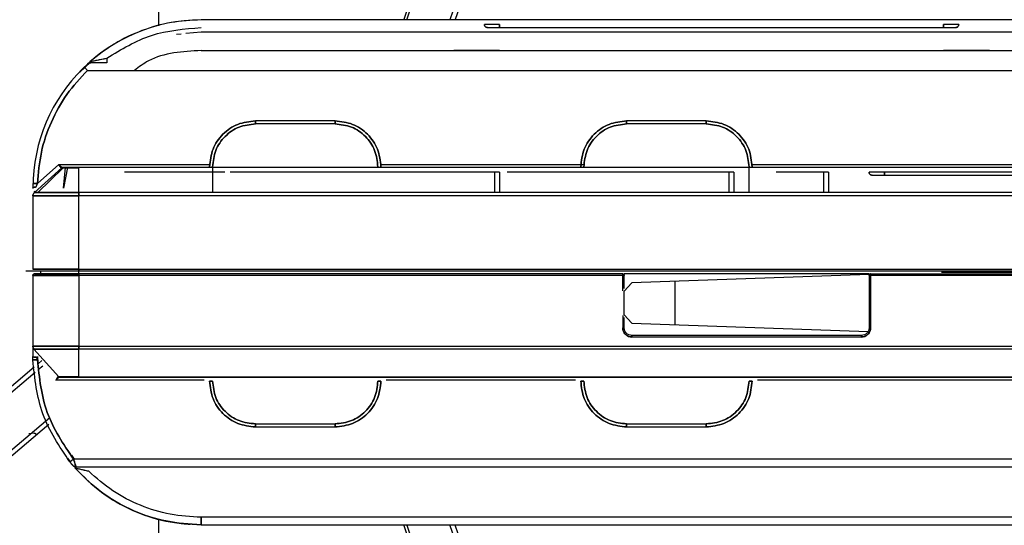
# Model space of a CAD drawing. Header units: millimetres. Extents: x -124 to 136, y 233 to 343.
# Tile 6 of 11: x 3 to 68, y 271 to 304. Entities that reach past the tile are written whole.
import ezdxf

# ---------------------------------------------------------------- set-up
doc = ezdxf.new("R2010")
doc.units = ezdxf.units.MM

msp = doc.modelspace()

# ---------------------------------------------------------------- linework, layer by layer
at = {"color": 7, "linetype": 'Continuous', "lineweight": 25}
for p, q in [((12.545, 328.857), (12.545, 303.96)), ((84.044, 304.357), (15.344, 304.357)), ((34.844, 303.857), (63.844, 303.857)), ((14.044, 303.429), (13.741, 303.399)), ((15.344, 303.557), (14.344, 303.458)), ((70.778, 303.557), (15.344, 303.557)), ((15.344, 302.357), (84.044, 302.357)), ((7.418, 300.94), (8.117, 301.599)), ((8.087, 301.622), (8.082, 301.619)), ((7.914, 301.057), (92.944, 301.057)), ((24.089, 297.757), (18.889, 297.757)), ((24.089, 297.557), (18.889, 297.557)), ((48.342, 297.757), (43.142, 297.757)), ((48.342, 297.557), (43.142, 297.557)), ((6.239, 294.681), (4.444, 293.071)), ((4.648, 293.658), (6.041, 294.907)), ((6.323, 294.681), (4.666, 293.071)), ((6.041, 294.907), (15.918, 294.907)), ((6.344, 293.357), (6.473, 294.707)), ((6.604, 294.707), (6.344, 293.357)), ((95.484, 294.707), (7.344, 294.707)), ((7.344, 293.071), (7.344, 294.681)), ((16.089, 294.757), (16.089, 293.071)), ((27.059, 294.907), (40.372, 294.907)), ((51.142, 293.071), (51.142, 294.757)), ((51.312, 294.907), (87.144, 294.907)), ((16.884, 294.407), (10.644, 294.407)), ((34.534, 294.407), (17.534, 294.407)), ((34.534, 293.071), (34.534, 294.407)), ((34.834, 294.407), (34.834, 293.071)), ((49.834, 294.407), (35.324, 294.407)), ((49.834, 293.071), (49.834, 294.407)), ((50.134, 294.407), (50.134, 293.071)), ((56.024, 294.407), (52.909, 294.407)), ((56.024, 293.071), (56.024, 294.407)), ((56.324, 294.407), (56.324, 293.071)), ((77.549, 294.407), (59.981, 294.407)), ((59.981, 294.207), (77.549, 294.207)), ((4.348, 293.666), (4.344, 293.357)), ((4.57, 293.439), (4.648, 293.658)), ((4.344, 292.848), (4.344, 288.057)), ((95.483, 293.071), (7.344, 293.071)), ((95.525, 292.848), (7.344, 292.848)), ((7.344, 288.057), (7.344, 292.848)), ((3.877, 287.957), (98.944, 287.957)), ((4.344, 287.657), (4.344, 283.045)), ((4.844, 287.957), (4.844, 287.757)), ((4.844, 287.757), (4.994, 287.757)), ((7.344, 288.057), (96.044, 288.057)), ((7.344, 287.757), (7.344, 287.957)), ((42.881, 287.757), (7.344, 287.757)), ((42.881, 287.657), (7.344, 287.657)), ((7.344, 287.657), (7.344, 283.045)), ((42.881, 286.645), (42.881, 287.657)), ((42.981, 286.813), (42.981, 287.757)), ((58.981, 287.757), (42.981, 287.757)), ((58.981, 287.715), (43.481, 287.174)), ((58.981, 287.757), (58.981, 284.23)), ((59.081, 287.757), (96.044, 287.757)), ((59.081, 287.657), (59.081, 284.23)), ((96.044, 287.657), (59.081, 287.657)), ((43.481, 287.174), (42.981, 286.638)), ((46.314, 284.44), (46.314, 287.273)), ((42.981, 285.075), (42.981, 286.638)), ((42.881, 285.032), (42.881, 284.23)), ((42.981, 285.075), (43.481, 284.539)), ((42.981, 284.23), (42.981, 284.9)), ((43.481, 284.539), (58.925, 284)), ((58.481, 283.73), (43.481, 283.73)), ((58.481, 283.63), (43.481, 283.63)), ((4.421, 282.845), (6.039, 281.04)), ((7.344, 283.045), (95.578, 283.045)), ((95.544, 282.845), (7.344, 282.845)), ((7.344, 281.04), (7.344, 282.845)), ((4.346, 282.138), (4.344, 282.357)), ((4.646, 282.144), (4.592, 282.31)), ((4.644, 282.357), (4.68, 281.963)), ((4.687, 281.889), (4.939, 282.102)), ((-0.535, 277.477), (4.433, 281.674)), ((-0.342, 277.248), (4.496, 281.335)), ((4.72, 281.524), (4.994, 281.756)), ((15.542, 280.807), (5.845, 280.807)), ((7.344, 281.04), (95.544, 281.04)), ((7.344, 281.007), (95.545, 281.007)), ((39.796, 280.807), (27.435, 280.807)), ((86.944, 280.807), (51.689, 280.807)), ((5.447, 278.342), (1.53, 275.033)), ((5.396, 277.907), (1.723, 274.804)), ((18.889, 277.957), (24.089, 277.957)), ((43.142, 277.957), (48.342, 277.957)), ((4.434, 277.342), (4.087, 277.3)), ((18.889, 277.757), (24.089, 277.757)), ((43.142, 277.757), (48.342, 277.757)), ((6.8, 275.483), (6.626, 275.721)), ((6.863, 275.902), (7.044, 275.657)), ((94.124, 275.657), (7.001, 275.657)), ((7.116, 275.056), (7.095, 275.085)), ((7.103, 275.072), (7.108, 275.068)), ((7.166, 275.157), (93.907, 275.157)), ((12.545, 271.754), (12.545, 246.857)), ((84.044, 271.857), (15.344, 271.857)), ((15.344, 271.357), (84.044, 271.357))]:
    msp.add_line(p, q, dxfattribs=at)
at = {"color": 7, "linetype": 'Continuous'}
msp.add_line((71.744, 287.857), (63.718, 287.857), dxfattribs=at)
at = {"color": 7, "linetype": 'Continuous', "lineweight": 25}
for centre, radius, start, end in [((81.044, 287.857), 55, 197.50181, 162.52639), ((81.044, 287.857), 54.821, 197.53188, 162.43512), ((81.044, 287.857), 52.139, 198.48576, 161.54378), ((81.044, 287.857), 51.818, 198.57358, 161.40594), ((15.344, 293.357), 11, 90, 179.79846)]:
    msp.add_arc(centre, radius, start, end, dxfattribs=at)
for points in [[(15.344, 304.357), (14.684, 304.323), (13.365, 304.255), (11.454, 303.701), (9.652, 302.858), (8.615, 302.04), (8.096, 301.631)], [(9.18, 301.857), (10.128, 302.434), (12.025, 303.588), (14.238, 303.767), (15.344, 303.857)], [(34.844, 304.057), (34.713, 304.057), (34.451, 304.057), (34.12, 304.057), (33.889, 304.057), (33.859, 304.057), (33.844, 304.057)], [(34.044, 303.857), (34.018, 303.86), (33.965, 303.866), (33.899, 303.912), (33.853, 303.978), (33.847, 304.031), (33.844, 304.057)], [(34.844, 304.057), (34.713, 304.057), (34.451, 304.057), (34.12, 304.057), (33.889, 304.057), (33.859, 304.057), (33.844, 304.057)], [(33.844, 304.057), (33.847, 304.031), (33.853, 303.978), (33.899, 303.912), (33.965, 303.866), (34.018, 303.86), (34.044, 303.857)], [(34.044, 303.857), (34.056, 303.857), (34.08, 303.857), (34.265, 303.857), (34.53, 303.857), (34.739, 303.857), (34.844, 303.857)], [(34.044, 303.857), (34.056, 303.857), (34.08, 303.857), (34.265, 303.857), (34.53, 303.857), (34.739, 303.857), (34.844, 303.857)], [(34.844, 303.857), (34.844, 303.86), (34.844, 303.866), (34.844, 303.912), (34.844, 303.978), (34.844, 304.031), (34.844, 304.057)], [(34.844, 304.057), (34.844, 304.031), (34.844, 303.978), (34.844, 303.912), (34.844, 303.866), (34.844, 303.86), (34.844, 303.857)], [(64.844, 304.057), (64.829, 304.057), (64.799, 304.057), (64.568, 304.057), (64.237, 304.057), (63.975, 304.057), (63.844, 304.057)], [(63.844, 303.857), (63.844, 303.86), (63.844, 303.866), (63.844, 303.912), (63.844, 303.978), (63.844, 304.031), (63.844, 304.057)], [(64.844, 304.057), (64.829, 304.057), (64.799, 304.057), (64.568, 304.057), (64.237, 304.057), (63.975, 304.057), (63.844, 304.057)], [(63.844, 304.057), (63.844, 304.031), (63.844, 303.978), (63.844, 303.912), (63.844, 303.866), (63.844, 303.86), (63.844, 303.857)], [(63.844, 303.857), (63.949, 303.857), (64.159, 303.857), (64.423, 303.857), (64.608, 303.857), (64.632, 303.857), (64.644, 303.857)], [(63.844, 303.857), (63.949, 303.857), (64.159, 303.857), (64.423, 303.857), (64.608, 303.857), (64.632, 303.857), (64.644, 303.857)], [(64.644, 303.857), (64.67, 303.86), (64.723, 303.866), (64.789, 303.912), (64.835, 303.978), (64.841, 304.031), (64.844, 304.057)], [(64.844, 304.057), (64.841, 304.031), (64.835, 303.978), (64.789, 303.912), (64.723, 303.866), (64.67, 303.86), (64.644, 303.857)], [(34.844, 302.357), (34.451, 302.357), (33.665, 302.357), (32.673, 302.357), (31.979, 302.357), (31.889, 302.357), (31.844, 302.357)], [(66.844, 302.357), (66.799, 302.357), (66.709, 302.357), (66.015, 302.357), (65.023, 302.357), (64.237, 302.357), (63.844, 302.357)], [(7.914, 301.057), (7.887, 301.085), (7.833, 301.142), (7.764, 301.213), (7.715, 301.263), (7.709, 301.269), (7.706, 301.273)], [(7.925, 301.478), (7.939, 301.49), (7.968, 301.514), (8.018, 301.538), (8.072, 301.554), (8.109, 301.556), (8.127, 301.557)], [(4.648, 293.658), (4.706, 294.348), (4.822, 295.728), (5.502, 297.701), (6.502, 299.533), (7.444, 300.549), (7.914, 301.057)], [(7.914, 301.057), (7.444, 300.549), (6.502, 299.533), (5.502, 297.701), (4.822, 295.728), (4.706, 294.348), (4.648, 293.658)], [(18.889, 297.757), (18.495, 297.712), (17.709, 297.621), (16.718, 296.928), (16.024, 295.936), (15.934, 295.15), (15.889, 294.757)], [(15.889, 294.757), (15.934, 295.15), (16.024, 295.936), (16.718, 296.928), (17.709, 297.621), (18.495, 297.712), (18.889, 297.757)], [(16.089, 294.757), (16.131, 295.124), (16.215, 295.857), (16.862, 296.783), (17.788, 297.43), (18.522, 297.515), (18.889, 297.557)], [(18.889, 297.557), (18.522, 297.515), (17.788, 297.43), (16.862, 296.783), (16.215, 295.857), (16.131, 295.124), (16.089, 294.757)], [(18.889, 297.557), (18.889, 297.583), (18.889, 297.635), (18.889, 297.701), (18.889, 297.748), (18.889, 297.754), (18.889, 297.757)], [(18.889, 297.757), (18.889, 297.754), (18.889, 297.748), (18.889, 297.701), (18.889, 297.635), (18.889, 297.583), (18.889, 297.557)], [(24.089, 297.557), (24.089, 297.583), (24.089, 297.635), (24.089, 297.701), (24.089, 297.748), (24.089, 297.754), (24.089, 297.757)], [(27.089, 294.757), (27.043, 295.15), (26.953, 295.936), (26.26, 296.928), (25.268, 297.621), (24.482, 297.712), (24.089, 297.757)], [(24.089, 297.757), (24.089, 297.754), (24.089, 297.748), (24.089, 297.701), (24.089, 297.635), (24.089, 297.583), (24.089, 297.557)], [(24.089, 297.757), (24.482, 297.712), (25.268, 297.621), (26.26, 296.928), (26.953, 295.936), (27.043, 295.15), (27.089, 294.757)], [(24.089, 297.557), (24.455, 297.515), (25.189, 297.43), (26.115, 296.783), (26.762, 295.857), (26.846, 295.124), (26.889, 294.757)], [(26.889, 294.757), (26.846, 295.124), (26.762, 295.857), (26.115, 296.783), (25.189, 297.43), (24.455, 297.515), (24.089, 297.557)], [(43.142, 297.757), (42.749, 297.712), (41.963, 297.621), (40.971, 296.928), (40.277, 295.936), (40.187, 295.15), (40.142, 294.757)], [(40.142, 294.757), (40.187, 295.15), (40.277, 295.936), (40.971, 296.928), (41.963, 297.621), (42.749, 297.712), (43.142, 297.757)], [(40.342, 294.757), (40.384, 295.124), (40.468, 295.857), (41.116, 296.783), (42.041, 297.43), (42.775, 297.515), (43.142, 297.557)], [(43.142, 297.557), (42.775, 297.515), (42.041, 297.43), (41.116, 296.783), (40.468, 295.857), (40.384, 295.124), (40.342, 294.757)], [(43.142, 297.557), (43.142, 297.583), (43.142, 297.635), (43.142, 297.701), (43.142, 297.748), (43.142, 297.754), (43.142, 297.757)], [(43.142, 297.757), (43.142, 297.754), (43.142, 297.748), (43.142, 297.701), (43.142, 297.635), (43.142, 297.583), (43.142, 297.557)], [(48.342, 297.557), (48.342, 297.583), (48.342, 297.635), (48.342, 297.701), (48.342, 297.748), (48.342, 297.754), (48.342, 297.757)], [(51.342, 294.757), (51.297, 295.15), (51.207, 295.936), (50.513, 296.928), (49.521, 297.621), (48.735, 297.712), (48.342, 297.757)], [(48.342, 297.757), (48.342, 297.754), (48.342, 297.748), (48.342, 297.701), (48.342, 297.635), (48.342, 297.583), (48.342, 297.557)], [(48.342, 297.757), (48.735, 297.712), (49.521, 297.621), (50.513, 296.928), (51.207, 295.936), (51.297, 295.15), (51.342, 294.757)], [(48.342, 297.557), (48.709, 297.515), (49.443, 297.43), (50.368, 296.783), (51.016, 295.857), (51.1, 295.124), (51.142, 294.757)], [(51.142, 294.757), (51.1, 295.124), (51.016, 295.857), (50.368, 296.783), (49.443, 297.43), (48.709, 297.515), (48.342, 297.557)], [(6.239, 294.681), (6.249, 294.689), (6.269, 294.703), (6.293, 294.706), (6.306, 294.707)], [(6.306, 294.707), (6.293, 294.706), (6.269, 294.703), (6.249, 294.689), (6.239, 294.681)], [(7.344, 294.681), (7.344, 294.689), (7.344, 294.703), (7.344, 294.706), (7.344, 294.707)], [(10.644, 294.407), (10.605, 294.407), (10.526, 294.407), (10.427, 294.407), (10.358, 294.407), (10.349, 294.407), (10.344, 294.407)], [(10.644, 294.407), (10.605, 294.407), (10.526, 294.407), (10.427, 294.407), (10.358, 294.407), (10.349, 294.407), (10.344, 294.407)], [(17.534, 294.407), (17.495, 294.407), (17.416, 294.407), (17.317, 294.407), (17.248, 294.407), (17.239, 294.407), (17.234, 294.407)], [(17.534, 294.407), (17.495, 294.407), (17.416, 294.407), (17.317, 294.407), (17.248, 294.407), (17.239, 294.407), (17.234, 294.407)], [(34.834, 294.407), (34.83, 294.407), (34.821, 294.407), (34.751, 294.407), (34.652, 294.407), (34.573, 294.407), (34.534, 294.407)], [(34.834, 294.407), (34.83, 294.407), (34.821, 294.407), (34.751, 294.407), (34.652, 294.407), (34.573, 294.407), (34.534, 294.407)], [(50.134, 294.407), (50.13, 294.407), (50.121, 294.407), (50.051, 294.407), (49.952, 294.407), (49.873, 294.407), (49.834, 294.407)], [(50.134, 294.407), (50.13, 294.407), (50.121, 294.407), (50.051, 294.407), (49.952, 294.407), (49.873, 294.407), (49.834, 294.407)], [(56.324, 294.407), (56.32, 294.407), (56.311, 294.407), (56.241, 294.407), (56.142, 294.407), (56.063, 294.407), (56.024, 294.407)], [(56.324, 294.407), (56.32, 294.407), (56.311, 294.407), (56.241, 294.407), (56.142, 294.407), (56.063, 294.407), (56.024, 294.407)], [(59.981, 294.407), (59.85, 294.407), (59.588, 294.407), (59.257, 294.407), (59.026, 294.407), (58.996, 294.407), (58.981, 294.407)], [(59.181, 294.207), (59.155, 294.21), (59.102, 294.216), (59.036, 294.262), (58.99, 294.328), (58.984, 294.381), (58.981, 294.407)], [(59.981, 294.407), (59.85, 294.407), (59.588, 294.407), (59.257, 294.407), (59.026, 294.407), (58.996, 294.407), (58.981, 294.407)], [(58.981, 294.407), (58.984, 294.381), (58.99, 294.328), (59.036, 294.262), (59.102, 294.216), (59.155, 294.21), (59.181, 294.207)], [(59.181, 294.207), (59.193, 294.207), (59.217, 294.207), (59.402, 294.207), (59.667, 294.207), (59.876, 294.207), (59.981, 294.207)], [(59.181, 294.207), (59.193, 294.207), (59.217, 294.207), (59.402, 294.207), (59.667, 294.207), (59.876, 294.207), (59.981, 294.207)], [(59.981, 294.207), (59.981, 294.21), (59.981, 294.216), (59.981, 294.262), (59.981, 294.328), (59.981, 294.381), (59.981, 294.407)], [(59.981, 294.407), (59.981, 294.381), (59.981, 294.328), (59.981, 294.262), (59.981, 294.216), (59.981, 294.21), (59.981, 294.207)], [(4.348, 293.666), (4.353, 293.666), (4.362, 293.666), (4.431, 293.664), (4.53, 293.661), (4.609, 293.659), (4.648, 293.658)], [(4.344, 292.848), (4.345, 292.869), (4.348, 292.911), (4.368, 292.971), (4.399, 293.027), (4.429, 293.056), (4.444, 293.071)], [(7.344, 292.848), (6.951, 292.848), (6.165, 292.848), (5.173, 292.848), (4.479, 292.848), (4.389, 292.848), (4.344, 292.848)], [(7.344, 293.071), (7.344, 293.056), (7.344, 293.027), (7.344, 292.971), (7.344, 292.911), (7.344, 292.869), (7.344, 292.848)], [(7.344, 288.057), (6.951, 288.057), (6.165, 288.057), (5.173, 288.057), (4.479, 288.057), (4.389, 288.057), (4.344, 288.057)], [(4.344, 288.057), (4.389, 288.057), (4.479, 288.057), (5.173, 288.057), (6.165, 288.057), (6.951, 288.057), (7.344, 288.057)], [(4.444, 287.757), (4.431, 287.755), (4.405, 287.752), (4.372, 287.729), (4.349, 287.696), (4.346, 287.67), (4.344, 287.657)], [(4.344, 287.657), (4.346, 287.67), (4.349, 287.696), (4.372, 287.729), (4.405, 287.752), (4.431, 287.755), (4.444, 287.757)], [(4.344, 287.657), (4.389, 287.657), (4.479, 287.657), (5.173, 287.657), (6.165, 287.657), (6.951, 287.657), (7.344, 287.657)], [(7.344, 287.657), (6.951, 287.657), (6.165, 287.657), (5.173, 287.657), (4.479, 287.657), (4.389, 287.657), (4.344, 287.657)], [(7.344, 287.757), (6.964, 287.757), (6.204, 287.757), (5.245, 287.757), (4.575, 287.757), (4.488, 287.757), (4.444, 287.757)], [(7.344, 288.057), (7.344, 288.044), (7.344, 288.017), (7.344, 287.984), (7.344, 287.961), (7.344, 287.958), (7.344, 287.957)], [(7.344, 287.957), (7.344, 287.958), (7.344, 287.961), (7.344, 287.984), (7.344, 288.017), (7.344, 288.044), (7.344, 288.057)], [(7.344, 287.757), (7.344, 287.755), (7.344, 287.752), (7.344, 287.729), (7.344, 287.696), (7.344, 287.67), (7.344, 287.657)], [(7.344, 287.657), (7.344, 287.67), (7.344, 287.696), (7.344, 287.729), (7.344, 287.752), (7.344, 287.755), (7.344, 287.757)], [(42.981, 287.657), (42.98, 287.67), (42.977, 287.696), (42.953, 287.729), (42.92, 287.752), (42.894, 287.755), (42.881, 287.757)], [(42.881, 287.757), (42.881, 287.755), (42.881, 287.752), (42.881, 287.729), (42.881, 287.696), (42.881, 287.67), (42.881, 287.657)], [(42.881, 287.757), (42.894, 287.755), (42.92, 287.752), (42.953, 287.729), (42.977, 287.696), (42.98, 287.67), (42.981, 287.657)], [(42.881, 287.657), (42.881, 287.67), (42.881, 287.696), (42.881, 287.729), (42.881, 287.752), (42.881, 287.755), (42.881, 287.757)], [(42.981, 287.657), (42.98, 287.657), (42.977, 287.657), (42.953, 287.657), (42.92, 287.657), (42.894, 287.657), (42.881, 287.657)], [(42.881, 287.657), (42.894, 287.657), (42.92, 287.657), (42.953, 287.657), (42.977, 287.657), (42.98, 287.657), (42.981, 287.657)], [(59.081, 287.757), (59.068, 287.755), (59.042, 287.752), (59.009, 287.729), (58.986, 287.696), (58.983, 287.67), (58.981, 287.657)], [(58.981, 287.657), (58.983, 287.67), (58.986, 287.696), (59.009, 287.729), (59.042, 287.752), (59.068, 287.755), (59.081, 287.757)], [(59.081, 287.657), (59.068, 287.657), (59.042, 287.657), (59.009, 287.657), (58.986, 287.657), (58.983, 287.657), (58.981, 287.657)], [(58.981, 287.657), (58.983, 287.657), (58.986, 287.657), (59.009, 287.657), (59.042, 287.657), (59.068, 287.657), (59.081, 287.657)], [(59.081, 287.657), (59.081, 287.67), (59.081, 287.696), (59.081, 287.729), (59.081, 287.752), (59.081, 287.755), (59.081, 287.757)], [(59.081, 287.757), (59.081, 287.755), (59.081, 287.752), (59.081, 287.729), (59.081, 287.696), (59.081, 287.67), (59.081, 287.657)], [(42.881, 284.23), (42.89, 284.151), (42.908, 283.994), (43.047, 283.796), (43.245, 283.657), (43.402, 283.639), (43.481, 283.63)], [(42.981, 284.23), (42.98, 284.23), (42.977, 284.23), (42.953, 284.23), (42.92, 284.23), (42.894, 284.23), (42.881, 284.23)], [(42.881, 284.23), (42.894, 284.23), (42.92, 284.23), (42.953, 284.23), (42.977, 284.23), (42.98, 284.23), (42.981, 284.23)], [(43.481, 283.63), (43.402, 283.639), (43.245, 283.657), (43.047, 283.796), (42.908, 283.994), (42.89, 284.151), (42.881, 284.23)], [(43.481, 283.73), (43.416, 283.738), (43.284, 283.753), (43.119, 283.868), (43.004, 284.034), (42.989, 284.165), (42.981, 284.23)], [(43.481, 283.73), (43.416, 283.738), (43.284, 283.753), (43.119, 283.868), (43.004, 284.034), (42.989, 284.165), (42.981, 284.23)], [(43.481, 283.73), (43.481, 283.729), (43.481, 283.726), (43.481, 283.702), (43.481, 283.669), (43.481, 283.643), (43.481, 283.63)], [(43.481, 283.63), (43.481, 283.643), (43.481, 283.669), (43.481, 283.702), (43.481, 283.726), (43.481, 283.729), (43.481, 283.73)], [(58.481, 283.63), (58.56, 283.639), (58.717, 283.657), (58.915, 283.796), (59.054, 283.994), (59.072, 284.151), (59.081, 284.23)], [(58.981, 284.23), (58.974, 284.165), (58.958, 284.034), (58.843, 283.868), (58.678, 283.753), (58.547, 283.738), (58.481, 283.73)], [(58.981, 284.23), (58.974, 284.165), (58.958, 284.034), (58.843, 283.868), (58.678, 283.753), (58.547, 283.738), (58.481, 283.73)], [(59.081, 284.23), (59.072, 284.151), (59.054, 283.994), (58.915, 283.796), (58.717, 283.657), (58.56, 283.639), (58.481, 283.63)], [(58.481, 283.73), (58.481, 283.729), (58.481, 283.726), (58.481, 283.702), (58.481, 283.669), (58.481, 283.643), (58.481, 283.63)], [(58.481, 283.63), (58.481, 283.643), (58.481, 283.669), (58.481, 283.702), (58.481, 283.726), (58.481, 283.729), (58.481, 283.73)], [(58.981, 284.23), (58.983, 284.23), (58.986, 284.23), (59.009, 284.23), (59.042, 284.23), (59.068, 284.23), (59.081, 284.23)], [(59.081, 284.23), (59.068, 284.23), (59.042, 284.23), (59.009, 284.23), (58.986, 284.23), (58.983, 284.23), (58.981, 284.23)], [(4.344, 283.045), (4.348, 283.008), (4.355, 282.934), (4.399, 282.874), (4.421, 282.845)], [(4.421, 282.845), (4.399, 282.874), (4.355, 282.934), (4.348, 283.008), (4.344, 283.045)], [(4.344, 283.045), (4.389, 283.045), (4.479, 283.045), (5.173, 283.045), (6.165, 283.045), (6.951, 283.045), (7.344, 283.045)], [(7.344, 283.045), (7.344, 283.008), (7.344, 282.934), (7.344, 282.874), (7.344, 282.845)], [(7.344, 282.845), (7.344, 282.874), (7.344, 282.934), (7.344, 283.008), (7.344, 283.045)], [(4.646, 282.144), (4.607, 282.143), (4.528, 282.141), (4.429, 282.139), (4.36, 282.138), (4.351, 282.138), (4.346, 282.138)], [(6.768, 275.469), (6.088, 276.48), (4.728, 278.503), (4.474, 280.926), (4.346, 282.138)], [(7.001, 275.657), (6.34, 276.64), (5.018, 278.608), (4.77, 280.965), (4.646, 282.144)], [(4.646, 282.144), (4.77, 280.965), (5.018, 278.608), (6.34, 276.64), (7.001, 275.657)], [(6.113, 281.007), (6.106, 281.007), (6.092, 281.008), (6.072, 281.015), (6.054, 281.025), (6.044, 281.035), (6.039, 281.04)], [(7.344, 281.04), (7.344, 281.035), (7.344, 281.025), (7.344, 281.015), (7.344, 281.008), (7.344, 281.007), (7.344, 281.007)], [(15.889, 280.757), (15.892, 280.757), (15.898, 280.757), (15.944, 280.757), (16.01, 280.757), (16.062, 280.757), (16.089, 280.757)], [(15.889, 280.757), (15.934, 280.364), (16.024, 279.577), (16.718, 278.586), (17.709, 277.892), (18.495, 277.802), (18.889, 277.757)], [(16.089, 280.757), (16.062, 280.757), (16.01, 280.757), (15.944, 280.757), (15.898, 280.757), (15.892, 280.757), (15.889, 280.757)], [(18.889, 277.757), (18.495, 277.802), (17.709, 277.892), (16.718, 278.586), (16.024, 279.577), (15.934, 280.364), (15.889, 280.757)], [(18.889, 277.957), (18.522, 277.999), (17.788, 278.083), (16.862, 278.73), (16.215, 279.656), (16.131, 280.39), (16.089, 280.757)], [(16.089, 280.757), (16.131, 280.39), (16.215, 279.656), (16.862, 278.73), (17.788, 278.083), (18.522, 277.999), (18.889, 277.957)], [(24.089, 277.757), (24.482, 277.802), (25.268, 277.892), (26.26, 278.586), (26.953, 279.577), (27.043, 280.364), (27.089, 280.757)], [(26.889, 280.757), (26.846, 280.39), (26.762, 279.656), (26.115, 278.73), (25.189, 278.083), (24.455, 277.999), (24.089, 277.957)], [(27.089, 280.757), (27.043, 280.364), (26.953, 279.577), (26.26, 278.586), (25.268, 277.892), (24.482, 277.802), (24.089, 277.757)], [(24.089, 277.957), (24.455, 277.999), (25.189, 278.083), (26.115, 278.73), (26.762, 279.656), (26.846, 280.39), (26.889, 280.757)], [(26.889, 280.757), (26.915, 280.757), (26.967, 280.757), (27.033, 280.757), (27.08, 280.757), (27.086, 280.757), (27.089, 280.757)], [(27.089, 280.757), (27.086, 280.757), (27.08, 280.757), (27.033, 280.757), (26.967, 280.757), (26.915, 280.757), (26.889, 280.757)], [(40.342, 280.757), (40.316, 280.757), (40.264, 280.757), (40.197, 280.757), (40.151, 280.757), (40.145, 280.757), (40.142, 280.757)], [(40.142, 280.757), (40.187, 280.364), (40.277, 279.577), (40.971, 278.586), (41.963, 277.892), (42.749, 277.802), (43.142, 277.757)], [(40.142, 280.757), (40.145, 280.757), (40.151, 280.757), (40.197, 280.757), (40.264, 280.757), (40.316, 280.757), (40.342, 280.757)], [(43.142, 277.757), (42.749, 277.802), (41.963, 277.892), (40.971, 278.586), (40.277, 279.577), (40.187, 280.364), (40.142, 280.757)], [(43.142, 277.957), (42.775, 277.999), (42.041, 278.083), (41.116, 278.73), (40.468, 279.656), (40.384, 280.39), (40.342, 280.757)], [(40.342, 280.757), (40.384, 280.39), (40.468, 279.656), (41.116, 278.73), (42.041, 278.083), (42.775, 277.999), (43.142, 277.957)], [(51.142, 280.757), (51.1, 280.39), (51.016, 279.656), (50.368, 278.73), (49.443, 278.083), (48.709, 277.999), (48.342, 277.957)], [(48.342, 277.757), (48.735, 277.802), (49.521, 277.892), (50.513, 278.586), (51.207, 279.577), (51.297, 280.364), (51.342, 280.757)], [(51.342, 280.757), (51.297, 280.364), (51.207, 279.577), (50.513, 278.586), (49.521, 277.892), (48.735, 277.802), (48.342, 277.757)], [(48.342, 277.957), (48.709, 277.999), (49.443, 278.083), (50.368, 278.73), (51.016, 279.656), (51.1, 280.39), (51.142, 280.757)], [(51.342, 280.757), (51.339, 280.757), (51.333, 280.757), (51.287, 280.757), (51.221, 280.757), (51.168, 280.757), (51.142, 280.757)], [(51.142, 280.757), (51.168, 280.757), (51.221, 280.757), (51.287, 280.757), (51.333, 280.757), (51.339, 280.757), (51.342, 280.757)], [(18.889, 277.757), (18.889, 277.76), (18.889, 277.766), (18.889, 277.812), (18.889, 277.878), (18.889, 277.931), (18.889, 277.957)], [(18.889, 277.957), (18.889, 277.931), (18.889, 277.878), (18.889, 277.812), (18.889, 277.766), (18.889, 277.76), (18.889, 277.757)], [(24.089, 277.757), (24.089, 277.76), (24.089, 277.766), (24.089, 277.812), (24.089, 277.878), (24.089, 277.931), (24.089, 277.957)], [(24.089, 277.957), (24.089, 277.931), (24.089, 277.878), (24.089, 277.812), (24.089, 277.766), (24.089, 277.76), (24.089, 277.757)], [(43.142, 277.757), (43.142, 277.76), (43.142, 277.766), (43.142, 277.812), (43.142, 277.878), (43.142, 277.931), (43.142, 277.957)], [(43.142, 277.957), (43.142, 277.931), (43.142, 277.878), (43.142, 277.812), (43.142, 277.766), (43.142, 277.76), (43.142, 277.757)], [(48.342, 277.757), (48.342, 277.76), (48.342, 277.766), (48.342, 277.812), (48.342, 277.878), (48.342, 277.931), (48.342, 277.957)], [(48.342, 277.957), (48.342, 277.931), (48.342, 277.878), (48.342, 277.812), (48.342, 277.766), (48.342, 277.76), (48.342, 277.757)], [(4.434, 277.342), (4.442, 277.343), (4.456, 277.345), (4.479, 277.343), (4.5, 277.335), (4.52, 277.323), (4.536, 277.307), (4.548, 277.288), (4.556, 277.267), (4.557, 277.252), (4.557, 277.244)], [(6.768, 275.469), (6.771, 275.472), (6.778, 275.477), (6.832, 275.521), (6.909, 275.583), (6.971, 275.632), (7.001, 275.657)], [(7.166, 275.157), (7.144, 275.158), (7.101, 275.161), (7.039, 275.183), (6.982, 275.216), (6.952, 275.248), (6.937, 275.263)], [(7.116, 275.056), (7.666, 274.507), (8.765, 273.411), (10.804, 272.259), (13.019, 271.498), (14.569, 271.404), (15.344, 271.357)], [(15.344, 271.357), (14.569, 271.404), (13.019, 271.498), (10.804, 272.259), (8.765, 273.411), (7.666, 274.507), (7.116, 275.056)], [(15.344, 271.857), (14.666, 271.895), (13.308, 271.97), (11.354, 272.583), (9.529, 273.513), (8.507, 274.409), (7.996, 274.857)], [(15.344, 271.857), (14.666, 271.895), (13.308, 271.97), (11.354, 272.583), (9.529, 273.513), (8.507, 274.409), (7.996, 274.857)], [(15.344, 271.357), (15.344, 271.364), (15.344, 271.379), (15.344, 271.495), (15.344, 271.66), (15.344, 271.791), (15.344, 271.857)], [(15.344, 271.857), (15.344, 271.791), (15.344, 271.66), (15.344, 271.495), (15.344, 271.379), (15.344, 271.364), (15.344, 271.357)]]:
    msp.add_open_spline(points, degree=3, dxfattribs=at)
for points, knots in [([(15.344, 302.357), (14.13, 302.289), (12.532, 302.199), (11.28, 301.278), (10.98, 301.057)], [0, 0, 0, 0, 0.7603481, 1, 1, 1, 1]), ([(8.096, 301.631), (8.098, 301.631), (8.101, 301.632), (8.138, 301.64), (8.253, 301.664), (8.608, 301.739), (8.946, 301.809), (9.18, 301.857)], [0, 0, 0, 0, 0.050016, 0.101451, 0.211416, 0.457462, 1, 1, 1, 1]), ([(8.096, 301.631), (8.097, 301.631), (8.1, 301.632), (8.132, 301.639), (8.213, 301.656), (8.36, 301.687), (8.679, 301.753), (8.965, 301.812), (9.18, 301.857)], [0, 0, 0, 0, 0.045461, 0.093308, 0.202305, 0.33693, 0.50168, 1, 1, 1, 1]), ([(9.18, 301.857), (9.18, 301.819), (9.18, 301.761), (9.18, 301.691), (9.18, 301.643), (9.18, 301.604), (9.18, 301.567), (9.18, 301.561), (9.18, 301.557)], [0, 0, 0, 0, 0.239457, 0.368361, 0.5, 0.631639, 0.760543, 1, 1, 1, 1]), ([(8.096, 301.631), (8.068, 301.607), (8.013, 301.558), (7.962, 301.512), (7.93, 301.483), (7.927, 301.48), (7.925, 301.478)], [0, 0, 0, 0, 0.253168, 0.503224, 0.751949, 1, 1, 1, 1]), ([(7.925, 301.478), (7.939, 301.49), (7.968, 301.513), (8.018, 301.538), (8.072, 301.554), (8.109, 301.556), (8.127, 301.557)], [0, 0, 0, 0, 0.247847, 0.5, 0.752153, 1, 1, 1, 1]), ([(8.127, 301.557), (8.108, 301.561), (8.064, 301.569), (8.084, 301.609), (8.096, 301.631)], [0, 0, 0, 0, 0.443653, 1, 1, 1, 1]), ([(8.074, 301.609), (8.076, 301.612), (8.081, 301.618), (8.091, 301.627), (8.096, 301.631)], [0, 0, 0, 0, 0.502012, 1, 1, 1, 1]), ([(8.127, 301.557), (8.106, 301.562), (8.063, 301.571), (8.085, 301.611), (8.096, 301.631)], [0, 0, 0, 0, 0.499433, 1, 1, 1, 1]), ([(9.18, 301.557), (8.993, 301.557), (8.711, 301.557), (8.355, 301.557), (8.203, 301.557), (8.127, 301.557)], [0, 0, 0, 0, 0.497479, 0.748505, 1, 1, 1, 1]), ([(6.287, 294.707), (6.27, 294.71), (6.236, 294.717), (6.176, 294.766), (6.11, 294.831), (6.064, 294.882), (6.041, 294.907)], [0, 0, 0, 0, 0.241602, 0.489399, 0.742642, 1, 1, 1, 1]), ([(6.041, 294.907), (6.057, 294.877), (6.089, 294.818), (6.135, 294.741), (6.172, 294.697), (6.201, 294.679), (6.215, 294.679), (6.222, 294.679)], [0, 0, 0, 0, 0.251491, 0.500473, 0.748308, 0.873288, 1, 1, 1, 1]), ([(6.041, 294.907), (6.06, 294.872), (6.092, 294.813), (6.131, 294.749), (6.159, 294.712), (6.188, 294.683), (6.209, 294.681), (6.222, 294.679)], [0, 0, 0, 0, 0.292737, 0.499845, 0.636418, 0.764466, 1, 1, 1, 1]), ([(6.287, 294.707), (6.269, 294.71), (6.235, 294.718), (6.178, 294.765), (6.112, 294.829), (6.067, 294.878), (6.041, 294.907)], [0, 0, 0, 0, 0.248966, 0.4995658, 0.7081853, 1, 1, 1, 1]), ([(6.222, 294.679), (6.226, 294.683), (6.236, 294.691), (6.252, 294.7), (6.269, 294.706), (6.281, 294.706), (6.287, 294.707)], [0, 0, 0, 0, 0.247695, 0.5, 0.752305, 1, 1, 1, 1]), ([(6.287, 294.707), (6.281, 294.706), (6.269, 294.706), (6.252, 294.7), (6.236, 294.691), (6.226, 294.683), (6.222, 294.679)], [0, 0, 0, 0, 0.247695, 0.5, 0.752305, 1, 1, 1, 1]), ([(6.239, 294.681), (6.256, 294.681), (6.29, 294.681), (6.545, 294.681), (6.911, 294.681), (7.2, 294.681), (7.344, 294.681)], [0, 0, 0, 0, 0.250914, 0.500652, 0.750352, 1, 1, 1, 1]), ([(7.344, 294.681), (7.2, 294.681), (6.911, 294.681), (6.545, 294.681), (6.289, 294.681), (6.256, 294.681), (6.239, 294.681)], [0, 0, 0, 0, 0.249104, 0.499038, 0.749376, 1, 1, 1, 1]), ([(7.344, 294.707), (7.208, 294.707), (6.937, 294.707), (6.593, 294.707), (6.354, 294.707), (6.322, 294.707), (6.306, 294.707)], [0, 0, 0, 0, 0.2496553, 0.4993513, 0.7490839, 1, 1, 1, 1]), ([(7.344, 294.707), (7.208, 294.707), (6.936, 294.707), (6.593, 294.707), (6.354, 294.707), (6.322, 294.707), (6.306, 294.707)], [0, 0, 0, 0, 0.249753, 0.499454, 0.749328, 1, 1, 1, 1]), ([(4.57, 293.439), (4.54, 293.436), (4.477, 293.43), (4.403, 293.41), (4.353, 293.385), (4.347, 293.366), (4.344, 293.357)], [0, 0, 0, 0, 0.243047, 0.5, 0.756953, 1, 1, 1, 1]), ([(4.344, 293.357), (4.347, 293.366), (4.353, 293.385), (4.403, 293.41), (4.477, 293.43), (4.54, 293.436), (4.57, 293.439)], [0, 0, 0, 0, 0.243047, 0.5, 0.756953, 1, 1, 1, 1]), ([(4.648, 293.658), (4.611, 293.659), (4.553, 293.66), (4.483, 293.662), (4.435, 293.664), (4.396, 293.665), (4.359, 293.666), (4.352, 293.666), (4.348, 293.666)], [0, 0, 0, 0, 0.2394568, 0.3683607, 0.5, 0.6316393, 0.7605432, 1, 1, 1, 1]), ([(4.444, 293.071), (4.429, 293.057), (4.4, 293.027), (4.368, 292.971), (4.348, 292.911), (4.345, 292.869), (4.344, 292.848)], [0, 0, 0, 0, 0.247225, 0.5, 0.752775, 1, 1, 1, 1]), ([(4.344, 292.848), (4.389, 292.848), (4.479, 292.848), (5.172, 292.848), (6.164, 292.848), (6.951, 292.848), (7.344, 292.848)], [0, 0, 0, 0, 0.249777, 0.499771, 0.749945, 1, 1, 1, 1]), ([(4.444, 293.071), (4.444, 293.073), (4.445, 293.076), (4.455, 293.105), (4.469, 293.144), (4.478, 293.172)], [0, 0, 0, 0, 0.219088, 0.452765, 1, 1, 1, 1]), ([(4.444, 293.071), (4.444, 293.073), (4.445, 293.075), (4.455, 293.104), (4.469, 293.144), (4.478, 293.172)], [0, 0, 0, 0, 0.213903, 0.445301, 1, 1, 1, 1]), ([(7.344, 293.071), (6.964, 293.071), (6.203, 293.071), (5.245, 293.071), (4.574, 293.071), (4.487, 293.071), (4.444, 293.071)], [0, 0, 0, 0, 0.250063, 0.500226, 0.750218, 1, 1, 1, 1]), ([(4.444, 293.071), (4.488, 293.071), (4.575, 293.071), (5.248, 293.071), (6.207, 293.071), (6.965, 293.071), (7.344, 293.071)], [0, 0, 0, 0, 0.250624, 0.500962, 0.750896, 1, 1, 1, 1]), ([(7.344, 292.848), (7.344, 292.869), (7.344, 292.911), (7.344, 292.971), (7.344, 293.027), (7.344, 293.057), (7.344, 293.071)], [0, 0, 0, 0, 0.247225, 0.5, 0.752775, 1, 1, 1, 1]), ([(4.494, 287.757), (4.531, 287.757), (4.614, 287.757), (5.249, 287.757), (6.203, 287.757), (6.964, 287.757), (7.344, 287.757)], [0, 0, 0, 0, 0.204982, 0.469988, 0.734994, 1, 1, 1, 1]), ([(7.344, 283.045), (6.951, 283.045), (6.165, 283.045), (5.173, 283.045), (4.479, 283.045), (4.389, 283.045), (4.344, 283.045)], [0, 0, 0, 0, 0.250012, 0.500117, 0.749954, 1, 1, 1, 1]), ([(4.344, 283.045), (4.344, 283.042), (4.344, 283.037), (4.344, 282.982), (4.344, 282.852), (4.344, 282.627), (4.344, 282.45), (4.344, 282.357)], [0, 0, 0, 0, 0.103182, 0.209712, 0.441533, 0.706874, 1, 1, 1, 1]), ([(4.344, 283.045), (4.344, 283.043), (4.344, 283.038), (4.344, 283), (4.344, 282.938), (4.344, 282.82), (4.344, 282.625), (4.344, 282.447), (4.344, 282.357)], [0, 0, 0, 0, 0.099887, 0.203155, 0.318272, 0.442241, 0.715265, 1, 1, 1, 1]), ([(4.421, 282.845), (4.465, 282.845), (4.553, 282.845), (5.229, 282.845), (6.195, 282.845), (6.961, 282.845), (7.344, 282.845)], [0, 0, 0, 0, 0.250053, 0.49989, 0.749991, 1, 1, 1, 1]), ([(7.344, 282.845), (6.964, 282.845), (6.2, 282.845), (5.234, 282.845), (4.554, 282.845), (4.465, 282.845), (4.421, 282.845)], [0, 0, 0, 0, 0.248345, 0.498224, 0.748881, 1, 1, 1, 1]), ([(4.344, 282.357), (4.347, 282.351), (4.354, 282.34), (4.41, 282.326), (4.491, 282.314), (4.559, 282.311), (4.592, 282.31)], [0, 0, 0, 0, 0.242236, 0.5, 0.757764, 1, 1, 1, 1]), ([(4.592, 282.31), (4.559, 282.311), (4.491, 282.314), (4.41, 282.326), (4.354, 282.34), (4.347, 282.351), (4.344, 282.357)], [0, 0, 0, 0, 0.242236, 0.5, 0.757764, 1, 1, 1, 1]), ([(4.346, 282.138), (4.35, 282.138), (4.356, 282.138), (4.394, 282.139), (4.433, 282.14), (4.481, 282.141), (4.55, 282.142), (4.608, 282.143), (4.646, 282.144)], [0, 0, 0, 0, 0.239457, 0.368361, 0.5, 0.631639, 0.760543, 1, 1, 1, 1]), ([(6.024, 281.042), (6.018, 281.042), (6.005, 281.041), (5.978, 281.022), (5.942, 280.976), (5.894, 280.897), (5.862, 280.837), (5.845, 280.807)], [0, 0, 0, 0, 0.1251494, 0.2490263, 0.4962458, 0.7463893, 1, 1, 1, 1]), ([(6.024, 281.042), (6.018, 281.042), (6.007, 281.042), (5.987, 281.029), (5.965, 281.006), (5.936, 280.967), (5.897, 280.901), (5.864, 280.842), (5.845, 280.807)], [0, 0, 0, 0, 0.114526, 0.234807, 0.362882, 0.500444, 0.706715, 1, 1, 1, 1]), ([(5.845, 280.807), (5.87, 280.832), (5.918, 280.881), (5.987, 280.946), (6.048, 280.995), (6.08, 281.003), (6.096, 281.007)], [0, 0, 0, 0, 0.25938, 0.513823, 0.761196, 1, 1, 1, 1]), ([(5.845, 280.807), (5.873, 280.835), (5.92, 280.883), (5.988, 280.947), (6.047, 280.995), (6.08, 281.003), (6.096, 281.007)], [0, 0, 0, 0, 0.293147, 0.500619, 0.758773, 1, 1, 1, 1]), ([(6.024, 281.042), (6.029, 281.037), (6.038, 281.026), (6.056, 281.015), (6.076, 281.008), (6.09, 281.007), (6.096, 281.007)], [0, 0, 0, 0, 0.2470343, 0.5, 0.7529657, 1, 1, 1, 1]), ([(6.096, 281.007), (6.09, 281.007), (6.076, 281.008), (6.056, 281.015), (6.038, 281.026), (6.029, 281.037), (6.024, 281.042)], [0, 0, 0, 0, 0.247034, 0.5, 0.752966, 1, 1, 1, 1]), ([(6.039, 281.04), (6.044, 281.035), (6.054, 281.025), (6.072, 281.015), (6.093, 281.008), (6.107, 281.007), (6.113, 281.007)], [0, 0, 0, 0, 0.2472247, 0.5, 0.7527753, 1, 1, 1, 1]), ([(7.344, 281.04), (7.173, 281.04), (6.83, 281.04), (6.399, 281.04), (6.098, 281.04), (6.059, 281.04), (6.039, 281.04)], [0, 0, 0, 0, 0.250555, 0.500219, 0.749998, 1, 1, 1, 1]), ([(6.039, 281.04), (6.059, 281.04), (6.098, 281.04), (6.402, 281.04), (6.833, 281.04), (7.174, 281.04), (7.344, 281.04)], [0, 0, 0, 0, 0.251119, 0.501776, 0.751655, 1, 1, 1, 1]), ([(6.113, 281.007), (6.132, 281.007), (6.169, 281.007), (6.453, 281.007), (6.86, 281.007), (7.182, 281.007), (7.344, 281.007)], [0, 0, 0, 0, 0.2499966, 0.4997753, 0.7494423, 1, 1, 1, 1]), ([(6.113, 281.007), (6.132, 281.007), (6.169, 281.007), (6.454, 281.007), (6.86, 281.007), (7.183, 281.007), (7.344, 281.007)], [0, 0, 0, 0, 0.250555, 0.500223, 0.750002, 1, 1, 1, 1]), ([(7.344, 281.007), (7.344, 281.007), (7.344, 281.008), (7.344, 281.015), (7.344, 281.025), (7.344, 281.035), (7.344, 281.04)], [0, 0, 0, 0, 0.247225, 0.5, 0.752775, 1, 1, 1, 1]), ([(4.434, 277.342), (4.446, 277.343), (4.465, 277.346), (4.491, 277.339), (4.512, 277.329), (4.531, 277.314), (4.546, 277.293), (4.555, 277.269), (4.557, 277.253), (4.557, 277.244)], [0, 0, 0, 0, 0.1979227, 0.3148054, 0.4424593, 0.5786692, 0.7199354, 0.8618798, 1, 1, 1, 1]), ([(7.001, 275.657), (6.972, 275.633), (6.927, 275.597), (6.872, 275.553), (6.835, 275.523), (6.805, 275.499), (6.775, 275.475), (6.771, 275.471), (6.768, 275.469)], [0, 0, 0, 0, 0.239457, 0.368361, 0.5, 0.631639, 0.760543, 1, 1, 1, 1]), ([(6.768, 275.469), (6.787, 275.445), (6.826, 275.397), (6.871, 275.342), (6.902, 275.305), (6.921, 275.282), (6.934, 275.266), (6.936, 275.264), (6.937, 275.263)], [0, 0, 0, 0, 0.252059, 0.502772, 0.628503, 0.75292, 0.875692, 1, 1, 1, 1]), ([(6.937, 275.263), (6.936, 275.264), (6.934, 275.267), (6.92, 275.283), (6.902, 275.305), (6.871, 275.342), (6.826, 275.397), (6.787, 275.444), (6.768, 275.469)], [0, 0, 0, 0, 0.121736, 0.248717, 0.3726, 0.500978, 0.744268, 1, 1, 1, 1]), ([(7.166, 275.157), (7.165, 275.159), (7.164, 275.164), (7.151, 275.202), (7.133, 275.256), (7.103, 275.344), (7.059, 275.478), (7.02, 275.598), (7.001, 275.657)], [0, 0, 0, 0, 0.141208, 0.276334, 0.40705, 0.532982, 0.770297, 1, 1, 1, 1]), ([(7.001, 275.657), (7.015, 275.616), (7.039, 275.539), (7.078, 275.419), (7.112, 275.318), (7.138, 275.239), (7.154, 275.191), (7.164, 275.162), (7.165, 275.158), (7.166, 275.157)], [0, 0, 0, 0, 0.1606042, 0.2972854, 0.4982683, 0.6313587, 0.7590669, 0.8817959, 1, 1, 1, 1]), ([(6.937, 275.263), (6.952, 275.248), (6.982, 275.216), (7.039, 275.183), (7.101, 275.161), (7.145, 275.158), (7.166, 275.157)], [0, 0, 0, 0, 0.24702, 0.5, 0.75298, 1, 1, 1, 1]), ([(7.116, 275.056), (7.107, 275.082), (7.089, 275.134), (7.14, 275.149), (7.166, 275.157)], [0, 0, 0, 0, 0.500548, 1, 1, 1, 1]), ([(14.008, 271.438), (13.352, 271.553), (12.042, 271.783), (10.201, 272.574), (8.506, 273.642), (7.573, 274.591), (7.107, 275.066)], [0, 0, 0, 0, 0.250022, 0.500044, 0.750066, 1, 1, 1, 1]), ([(7.996, 274.857), (7.895, 274.88), (7.697, 274.925), (7.461, 274.979), (7.299, 275.015), (7.202, 275.037), (7.131, 275.053), (7.121, 275.055), (7.116, 275.056)], [0, 0, 0, 0, 0.27598, 0.5399, 0.664997, 0.783662, 0.894799, 1, 1, 1, 1]), ([(7.996, 274.857), (7.811, 274.899), (7.57, 274.954), (7.314, 275.012), (7.203, 275.036), (7.13, 275.052), (7.121, 275.055), (7.116, 275.056)], [0, 0, 0, 0, 0.498323, 0.652536, 0.78435, 0.897871, 1, 1, 1, 1]), ([(14.015, 271.498), (14.013, 271.484), (14.009, 271.446), (14.008, 271.441), (14.008, 271.438)], [0, 0, 0, 0, 0.3628889, 1, 1, 1, 1]), ([(14.624, 271.38), (14.622, 271.38), (14.617, 271.381), (14.568, 271.384), (14.454, 271.392), (14.248, 271.411), (14.088, 271.429), (14.008, 271.438)], [0, 0, 0, 0, 0.123782, 0.247827, 0.495881, 0.746817, 1, 1, 1, 1])]:
    msp.add_open_spline(points, degree=3, knots=knots, dxfattribs=at)

doc.saveas('drawing.dxf')
